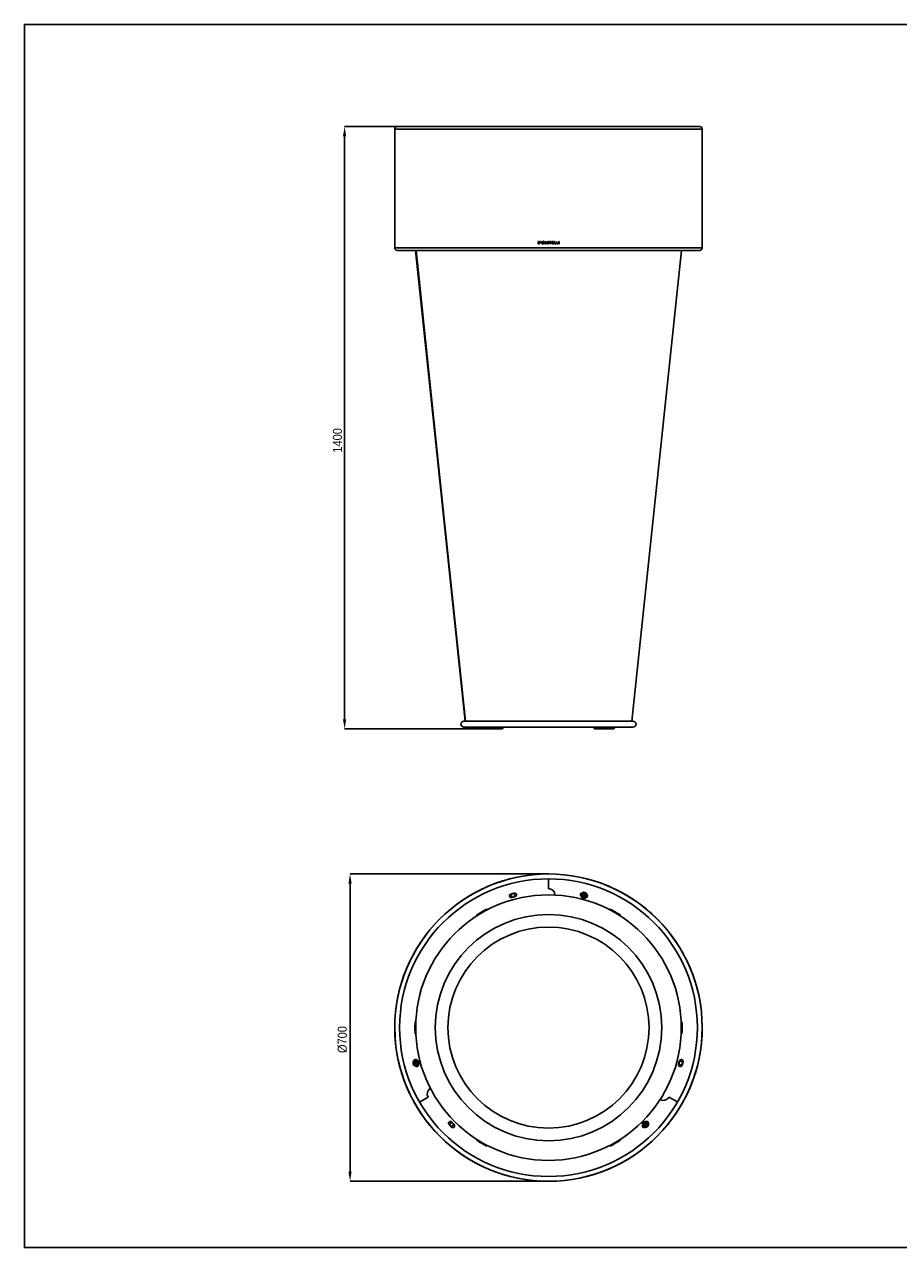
# Model space of a CAD drawing. Header units: millimetres. Extents: x -634 to 3466, y -290 to 2580.
# Tile 1 of 3: x -634 to 1416, y -290 to 2580. Entities that reach past the tile are written whole.
import ezdxf

# ---------------------------------------------------------------- set-up
doc = ezdxf.new("R2010")
doc.units = ezdxf.units.MM
doc.header["$LTSCALE"] = 8
doc.header["$PDSIZE"] = -1
doc.linetypes.add('SLD-Centro', pattern=[19.05, 15.24, -1.27, 1.27, -1.27])
doc.linetypes.add('SLD-Solido', pattern=[0])
for name, color, linetype in [('PIEGHE', 6, 'SLD-Centro'), ('QUOTE', 1, 'SLD-Solido'), ('SCHIZZI', 9, 'Continuous')]:
    doc.layers.add(name, color=color, linetype=linetype)
doc.styles.add('SLDTEXTSTYLE0', font='GOTHIC.TTF', dxfattribs={"width": 0.913})
doc.dimstyles.new('SLDDIMSTYLE0', dxfattribs={"dimtxt": 21.166667, "dimasz": 22.4, "dimexe": 0, "dimexo": 0.0625, "dimgap": 5.291667, "dimtad": 1, "dimdec": 0, "dimrnd": 1e-09, "dimzin": 12, "dimdsep": 46, "dimtxsty": 'SLDTEXTSTYLE0', "dimsah": 1, "dimcen": 0.09, "dimadec": 0, "dimazin": 3, "dimtfac": 1, "dimtdec": 0, "dimtofl": 0, "dimtmove": 0, "dimatfit": 3, "dimfxl": 1, "dimfrac": 2, "dimtolj": 1, "dimtzin": 12, "dimarcsym": 0})

# ---------------------------------------------------------------- blocks, each defined once
blk = doc.blocks.new('*D15')
at = {"layer": 'Defpoints', "color": 0, "transparency": 16777216}
for p in [(240.5, 2340.2), (117.2, 926.8), (442.3, 926.8)]:
    blk.add_point(p, dxfattribs=at)
at = {"layer": 'QUOTE', "color": 0, "lineweight": -2, "transparency": 16777216}
for p, q in [((240.5, 2340.2), (117.2, 2340.2)), ((117.2, 2317.8), (117.2, 949.2)), ((442.3, 926.8), (117.2, 926.8))]:
    blk.add_line(p, q, dxfattribs=at)
at = {"layer": 'QUOTE', "color": 0, "transparency": 16777216}
for points in [[(113.4, 2317.8), (120.9, 2317.8), (117.2, 2340.2)], [(113.4, 949.2), (120.9, 949.2), (117.2, 926.8)]]:
    blk.add_solid(points, dxfattribs=at)
at = {"layer": 'QUOTE', "color": 0, "transparency": 16777216, "insert": (89.6, 1604), "char_height": 21.17, "attachment_point": 2, "rotation": 90, "style": 'SLDTEXTSTYLE0'}
blk.add_mtext('\\A1;1400', dxfattribs=at)
blk = doc.blocks.new('*D14')
at = {"layer": 'Defpoints', "color": 0, "transparency": 16777216}
for p in [(594.5, 586.5), (129.9, -134.5), (593, -134.5)]:
    blk.add_point(p, dxfattribs=at)
at = {"layer": 'QUOTE', "color": 0, "lineweight": -2, "transparency": 16777216}
for p, q in [((594.4, 586.5), (129.9, 586.5)), ((129.9, 564.1), (129.9, -112.1)), ((592.9, -134.5), (129.9, -134.5))]:
    blk.add_line(p, q, dxfattribs=at)
at = {"layer": 'QUOTE', "color": 0, "transparency": 16777216}
for points in [[(126.2, 564.1), (133.7, 564.1), (129.9, 586.5)], [(126.2, -112.1), (133.7, -112.1), (129.9, -134.5)]]:
    blk.add_solid(points, dxfattribs=at)
at = {"layer": 'QUOTE', "color": 0, "transparency": 16777216, "insert": (101.1, 198), "char_height": 21.17, "attachment_point": 2, "rotation": 90, "style": 'SLDTEXTSTYLE0'}
blk.add_mtext('\\A1;%%C700', dxfattribs=at)

msp = doc.modelspace()

# ---------------------------------------------------------------- linework, layer by layer
for p, q in [((234.9, 2334.6), (234.9, 2055.6)), ((234.9, 2334.6), (955.8, 2334.6)), ((234.9, 2334.6), (596.4, 2334.6)), ((950.2, 2340.2), (240.5, 2340.2)), ((596.4, 2334.6), (955.8, 2334.6)), ((955.8, 2055.6), (955.8, 2334.6)), ((573, 2070.3), (571.1, 2070.3)), ((571.1, 2070.3), (571.1, 2065.5)), ((571.1, 2070.3), (571.1, 2065.5)), ((571.7, 2069.7), (571.7, 2066.1)), ((573, 2069.7), (571.7, 2069.7)), ((573.3, 2070.3), (573, 2070.3)), ((573.2, 2069.7), (573, 2069.7)), ((573, 2069.7), (573, 2069.7)), ((573.3, 2069.7), (573, 2069.7)), ((574.6, 2069.1), (574.6, 2069.1)), ((574.8, 2067.1), (574.8, 2067.1)), ((578.8, 2070.3), (576.9, 2070.3)), ((576.9, 2070.3), (576.9, 2067.6)), ((576.9, 2070.3), (576.9, 2067.6)), ((578.8, 2067.6), (576.9, 2067.6)), ((577.2, 2069.2), (577.2, 2070)), ((578.8, 2070), (577.2, 2070)), ((578.8, 2069.2), (577.2, 2069.2)), ((577.2, 2068), (577.2, 2068.8)), ((578.8, 2068.8), (577.2, 2068.8)), ((578.8, 2068), (577.2, 2068)), ((578.8, 2070), (578.8, 2070.3)), ((578.8, 2068.8), (578.8, 2069.2)), ((578.8, 2067.6), (578.8, 2068)), ((580.3, 2067.5), (580.3, 2067.5)), ((581.6, 2066.4), (583.1, 2069.8)), ((581.6, 2066.4), (583.1, 2069.8)), ((581.6, 2066.4), (581.6, 2066.4)), ((582.1, 2066.2), (583.6, 2069.5)), ((582.6, 2069.8), (582.6, 2069.8)), ((583.1, 2069.8), (583.1, 2069.8)), ((583.8, 2071.4), (583.3, 2070.3)), ((583.8, 2071.4), (583.3, 2070.3)), ((583.3, 2070.3), (583.3, 2070.3)), ((583.6, 2069.5), (584, 2069.2)), ((583.6, 2069.5), (584, 2069.2)), ((583.6, 2069.5), (583.6, 2069.5)), ((584.5, 2071.4), (583.8, 2071.4)), ((583.9, 2070.1), (584.5, 2071.4)), ((584.4, 2069.7), (583.9, 2070.1)), ((584, 2069.2), (584.4, 2069.7)), ((584.4, 2066.2), (584, 2066.7)), ((584, 2066.7), (584, 2066.7)), ((588.4, 2070.4), (586.2, 2065.5)), ((588.4, 2070.4), (586.2, 2065.5)), ((586.9, 2065.5), (587.5, 2067)), ((589.8, 2067), (587.5, 2067)), ((588.7, 2069.6), (587.8, 2067.7)), ((589.6, 2067.7), (587.8, 2067.7)), ((589, 2070.4), (588.4, 2070.4)), ((589.6, 2067.7), (588.7, 2069.6)), ((589.6, 2067.7), (588.7, 2069.6)), ((588.7, 2069.6), (588.7, 2069.6)), ((591.2, 2065.5), (589, 2070.4)), ((589.6, 2067.7), (589.6, 2067.7)), ((589.8, 2067), (590.5, 2065.5)), ((589.8, 2067), (589.9, 2067)), ((589.9, 2067), (590.5, 2065.5)), ((593.1, 2066.8), (592.5, 2066.8)), ((592.5, 2066.8), (592.5, 2066.8)), ((593.6, 2067.9), (594.5, 2067.6)), ((593.6, 2067.9), (594.5, 2067.6)), ((594.6, 2068.2), (593.8, 2068.5)), ((594.5, 2067.6), (595.5, 2067.4)), ((594.5, 2067.6), (595.2, 2067.5)), ((595.7, 2067.9), (594.6, 2068.2)), ((595.3, 2069.7), (595.3, 2069.7)), ((595.7, 2067.9), (595.3, 2068.1)), ((595.4, 2069.5), (595.4, 2069.5)), ((595.6, 2070.2), (595.6, 2070.2)), ((596.2, 2069.1), (595.6, 2069.1)), ((595.7, 2067.9), (595.7, 2067.9)), ((596.2, 2069.1), (596.2, 2069.1)), ((596.4, 2067.1), (596.4, 2067.1)), ((601.9, 2070.3), (597.9, 2070.3)), ((597.9, 2070.3), (597.9, 2069.7)), ((599.5, 2069.7), (597.9, 2069.7)), ((599.5, 2069.7), (599.5, 2065.5)), ((600.3, 2065.5), (600.3, 2069.7)), ((601.9, 2069.7), (600.3, 2069.7)), ((600.3, 2065.5), (600.3, 2069.7)), ((600.3, 2069.7), (600.3, 2069.7)), ((601.9, 2069.7), (601.9, 2070.3)), ((601.9, 2069.7), (601.9, 2070.3)), ((607.3, 2070.3), (603.8, 2070.3)), ((603.8, 2070.3), (603.8, 2065.5)), ((604.4, 2068.2), (604.4, 2069.7)), ((607.3, 2069.7), (604.4, 2069.7)), ((604.4, 2068.2), (604.4, 2069.7)), ((604.4, 2069.7), (604.4, 2069.7)), ((607.3, 2068.2), (604.4, 2068.2)), ((604.4, 2068.2), (604.4, 2068.2)), ((604.4, 2066.1), (604.4, 2067.6)), ((607.3, 2067.6), (604.4, 2067.6)), ((604.4, 2066.1), (604.4, 2067.6)), ((604.4, 2067.6), (604.4, 2067.6)), ((607.3, 2069.7), (607.3, 2070.3)), ((607.3, 2069.7), (607.3, 2070.3)), ((607.3, 2067.6), (607.3, 2068.2)), ((607.3, 2067.6), (607.3, 2068.2)), ((610.1, 2070.3), (609.5, 2070.3)), ((609.5, 2070.3), (609.5, 2065.5)), ((610.1, 2066.1), (610.1, 2070.3)), ((610.1, 2066.1), (610.1, 2070.3)), ((615.3, 2070.3), (614.7, 2070.3)), ((614.7, 2070.3), (614.7, 2065.5)), ((615.3, 2066.1), (615.3, 2070.3)), ((615.3, 2066.1), (615.3, 2070.3)), ((620.7, 2070.4), (620, 2070.4)), ((620, 2070.4), (620, 2065.5)), ((620.6, 2065.5), (620.6, 2070.4)), ((620.7, 2065.5), (620.7, 2070.4)), ((234.9, 2055.6), (955.8, 2055.6)), ((234.9, 2055.6), (596.4, 2055.6)), ((240.5, 2049.9), (950.2, 2049.9)), ((399.6, 945.2), (283.6, 2049.9)), ((285.1, 2049.9), (300.8, 1899.9)), ((300.8, 1900.2), (285.1, 2049.9)), ((573.3, 2065.5), (571.1, 2065.5)), ((571.7, 2066.1), (573.3, 2066.1)), ((573.3, 2066.1), (573.3, 2066.1)), ((581.3, 2065.9), (580.7, 2064.5)), ((581.3, 2065.9), (580.7, 2064.5)), ((581.4, 2064.5), (580.7, 2064.5)), ((581.3, 2065.9), (581.3, 2065.9)), ((581.4, 2064.5), (581.9, 2065.6)), ((581.9, 2065.6), (582.3, 2065.5)), ((581.9, 2065.6), (582.4, 2065.5)), ((581.9, 2065.6), (581.9, 2065.6)), ((582.4, 2066.1), (582.1, 2066.2)), ((582.4, 2065.5), (582.3, 2065.5)), ((582.4, 2066.1), (582.4, 2066.1)), ((583, 2066.1), (583, 2066.1)), ((584.4, 2066.2), (584.4, 2066.2)), ((586.9, 2065.5), (586.2, 2065.5)), ((591.2, 2065.5), (590.5, 2065.5)), ((593.1, 2065.8), (593.1, 2065.8)), ((595.9, 2065.8), (595.9, 2065.8)), ((596.4, 2055.6), (955.8, 2055.6)), ((600.3, 2065.5), (599.5, 2065.5)), ((607.3, 2065.5), (603.8, 2065.5)), ((607.3, 2066.1), (604.4, 2066.1)), ((604.4, 2066.1), (604.4, 2066.1)), ((607.3, 2065.5), (607.3, 2066.1)), ((607.3, 2065.5), (607.3, 2066.1)), ((612.8, 2065.5), (609.5, 2065.5)), ((612.8, 2066.1), (610.1, 2066.1)), ((610.1, 2066.1), (610.1, 2066.1)), ((612.8, 2065.5), (612.8, 2066.1)), ((612.8, 2065.5), (612.8, 2066.1)), ((618.1, 2065.5), (614.7, 2065.5)), ((618.1, 2066.1), (615.3, 2066.1)), ((615.3, 2066.1), (615.3, 2066.1)), ((618, 2065.5), (618, 2066.1)), ((618.1, 2065.5), (618.1, 2066.1)), ((620.7, 2065.5), (620, 2065.5)), ((793.6, 945.2), (397.1, 945.2)), ((397.1, 931), (793.6, 931)), ((442.3, 926.8), (439.9, 931)), ((480.3, 926.8), (442.3, 926.8)), ((483.8, 931), (480.3, 926.8)), ((480.3, 926.8), (482, 926.8)), ((485.5, 931), (482, 926.8)), ((482.4, 926.8), (487.7, 926.8)), ((487.7, 926.8), (491.2, 931)), ((699.5, 931), (703.1, 926.8)), ((703.1, 926.8), (708.3, 926.8)), ((708.7, 926.8), (705.2, 931)), ((710.4, 926.8), (706.9, 931)), ((710.4, 926.8), (708.7, 926.8)), ((748.4, 926.8), (710.4, 926.8)), ((750.8, 931), (748.4, 926.8)), ((594.3, 586.5), (594.3, 586.5)), ((594.6, 586.5), (594.6, 586.5)), ((595.3, 552), (595.3, 575.2)), ((595.3, 575.2), (595.3, 552)), ((515.1, 541.7), (506.9, 539.5)), ((509.1, 531.3), (517.3, 533.5)), ((673.5, 534), (673.7, 536)), ((675.2, 532.9), (673.5, 534)), ((673.7, 537.5), (673.9, 539.5)), ((673.7, 536), (673.7, 537.5)), ((673.9, 539.5), (675.7, 540.4)), ((676.5, 532.1), (675.2, 532.9)), ((675.7, 540.4), (677, 541.1)), ((678.1, 531), (676.5, 532.1)), ((676.9, 534.1), (676.8, 534.2)), ((677.1, 534.4), (676.9, 534.1)), ((677, 541.1), (678.8, 542)), ((678.5, 539.3), (677.9, 539.3)), ((679.9, 531.9), (678.1, 531)), ((678.8, 542), (680.5, 540.9)), ((679.7, 539), (680, 538.9)), ((681.3, 532.6), (679.9, 531.9)), ((680.5, 540.9), (681.7, 540.1)), ((683.1, 533.5), (681.3, 532.6)), ((681.7, 540.1), (683.4, 539)), ((683.2, 535.4), (683.1, 533.5)), ((683.3, 537), (683.2, 535.4)), ((683.4, 539), (683.3, 537)), ((427.2, 488.8), (426.5, 489.9)), ((427.2, 488.8), (427.3, 488.6)), ((451, 504.1), (451.7, 502.9)), ((451.7, 502.7), (451.7, 502.9)), ((739.1, 502.8), (739, 502.7)), ((739.1, 502.8), (739.8, 504.1)), ((763.2, 488.8), (763.3, 488.9)), ((764, 490.1), (763.3, 488.9)), ((282, 226.3), (282.4, 240.6)), ((282.4, 240.6), (283.8, 240.6)), ((283.4, 226.3), (283.8, 240.6)), ((283.9, 240.6), (283.8, 240.6)), ((907, 239.9), (906.8, 239.9)), ((907, 239.9), (908.4, 239.9)), ((283.4, 226.3), (282, 226.3)), ((282.4, 211.5), (282, 226)), ((283.4, 226), (282, 226)), ((283.8, 211.5), (282.4, 211.5)), ((283.6, 226.3), (283.4, 226.3)), ((283.8, 211.5), (283.4, 226)), ((283.4, 226), (283.6, 226)), ((283.8, 211.5), (283.9, 211.5)), ((359.7, 226.3), (359.6, 226.3)), ((359.6, 226), (359.7, 226)), ((906.8, 212), (907, 212)), ((908.4, 212), (907, 212)), ((280.1, 142.3), (280.2, 143.8)), ((280.2, 143.8), (280.3, 145.8)), ((280.3, 145.8), (282.1, 146.7)), ((282.1, 146.7), (283.5, 147.4)), ((283.5, 147.4), (285.2, 148.3)), ((285.2, 148.3), (286.9, 147.2)), ((286.9, 147.2), (288.2, 146.3)), ((288.2, 146.3), (289.8, 145.2)), ((289.8, 145.2), (289.7, 143.2)), ((902.8, 148.1), (900.6, 139.9)), ((908.8, 137.7), (911, 145.9)), ((280, 140.3), (280.1, 142.3)), ((281.6, 139.2), (280, 140.3)), ((282.9, 138.3), (281.6, 139.2)), ((282.5, 142.2), (282.2, 142.1)), ((284.6, 137.2), (282.9, 138.3)), ((286.4, 138.1), (284.6, 137.2)), ((287.7, 138.8), (286.4, 138.1)), ((289.5, 139.7), (287.7, 138.8)), ((289.6, 141.7), (289.5, 139.7)), ((289.7, 143.2), (289.6, 141.7)), ((293, 51.4), (313.1, 62.9)), ((313.1, 62.9), (293, 51.4)), ((897.8, 51.5), (877.7, 63.1)), ((877.7, 63.1), (897.8, 51.5)), ((374.1, -1.3), (368.1, 4.7)), ((818, -0.2), (818.1, 1.8)), ((818.1, 1.8), (819.9, 2.7)), ((819.9, 2.7), (821.2, 3.4)), ((821.2, 3.4), (823, 4.3)), ((823, 4.3), (824.7, 3.2)), ((824.7, 3.2), (826, 2.4)), ((826, 2.4), (827.6, 1.3)), ((827.6, 1.3), (827.5, -0.7)), ((362.1, -1.3), (368.1, -7.3)), ((817.7, -3.7), (817.9, -1.7)), ((819.4, -4.8), (817.7, -3.7)), ((817.9, -1.7), (818, -0.2)), ((820.7, -5.6), (819.4, -4.8)), ((820.5, -2.9), (820.7, -3.2)), ((820.9, -3), (820.7, -3.2)), ((822.3, -6.7), (820.7, -5.6)), ((824.1, -5.8), (822.3, -6.7)), ((825.5, -5.1), (824.1, -5.8)), ((827.3, -4.3), (825.5, -5.1)), ((827.4, -2.3), (827.3, -4.3)), ((827.5, -0.7), (827.4, -2.3)), ((426.4, -37.9), (427.2, -36.7)), ((427.2, -36.6), (427.2, -36.7)), ((451.6, -50.8), (450.9, -52)), ((451.6, -50.8), (451.7, -50.7)), ((739, -50.7), (739.1, -50.9)), ((739.8, -52.1), (739.1, -50.9)), ((763.2, -36.9), (763.2, -36.8)), ((763.2, -36.9), (763.9, -38.1)), ((577.2, -134), (577.2, -134)), ((599.5, -134.4), (599.5, -134.4)), ((600.3, -134.4), (600.3, -134.4)), ((604.4, -134.4), (604.4, -134.4))]:
    msp.add_line(p, q)
at = {"flags": 128}
for points in [[(285.1, 2049.9), (342.4, 1501.5), (400.5, 945.2)], [(791.1, 945.2), (849.5, 1501.5), (907.1, 2049.9)]]:
    msp.add_lwpolyline(points, dxfattribs=at)
for centre, radius in [((595.4, 226), 360.5), ((595.4, 226), 349.2), ((595.4, 226), 311.5), ((678.5, 536.5), 7.08), ((678.5, 536.5), 2.48), ((678.5, 536.5), 2.36), ((595.4, 226), 265.5), ((595.4, 226), 235.8), ((284.9, 142.8), 7.08), ((284.9, 142.8), 2.48), ((284.9, 142.8), 2.36), ((822.7, -1.2), 7.08), ((822.7, -1.2), 2.48), ((822.7, -1.2), 2.36)]:
    msp.add_circle(centre, radius)
for centre, radius, start, end in [((240.5, 2334.6), 5.66, 90, 180), ((950.2, 2334.6), 5.66, 0, 90), ((240.5, 2055.6), 5.66, 180, 270), ((950.2, 2055.6), 5.66, 270, 0), ((397.1, 938.1), 7.08, 90, 270), ((793.6, 938.1), 7.08, 270, 90), ((595.4, 226), 360.5, 90.1656, 90.1204), ((595.4, 536.9), 15.2, 1.2183, 90.5052), ((595.4, 536.9), 15.2, 1.2183, 90.5047), ((508, 535.4), 4.25, 105.0119, 285.0119), ((512.1, 536.5), 4.25, 150.0143, 102.9887), ((512.1, 536.5), 4.25, 107.0379, 150.0143), ((516.2, 537.6), 4.25, 285.2858, 104.7404), ((674.4, 537.6), 4.25, 98.3334, 231.6921), ((678.5, 536.5), 4.84, 125.5465, 167.4982), ((678.5, 536.5), 4.84, 185.5465, 227.4982), ((678.5, 536.5), 4.84, 245.5465, 287.4982), ((678.5, 536.5), 4.84, 65.5465, 107.4982), ((678.5, 536.5), 4.84, 305.5465, 347.4982), ((678.5, 536.5), 4.84, 5.5465, 47.4982), ((682.6, 535.4), 4.25, 277.9304, 52.1), ((283.8, 146.9), 4.25, 37.8813, 171.9428), ((284.9, 142.8), 4.84, 125.5465, 167.4982), ((284.9, 142.8), 4.84, 65.5465, 107.4982), ((284.9, 142.8), 4.84, 5.5465, 47.4982), ((905.8, 142.9), 4.25, 165.7107, 30.0143), ((905.8, 142.9), 4.25, 30.0143, 164.3143), ((906.9, 147), 4.25, 345.0119, 165.0119), ((284.9, 142.8), 4.84, 185.5465, 227.4982), ((286, 138.7), 4.25, 218.3821, 351.8503), ((284.9, 142.8), 4.84, 245.5465, 287.4982), ((284.9, 142.8), 4.84, 305.5465, 347.4982), ((904.7, 138.8), 4.25, 165.2859, 344.7405), ((326.1, 70.6), 15.2, 121.2183, 210.5046), ((326.1, 70.6), 15.2, 121.2183, 210.5052), ((864.5, 70.5), 15.2, 241.217, 330.5046), ((864.5, 70.5), 15.2, 241.2171, 330.5053), ((365.1, 1.7), 4.25, 45.2858, 224.7403), ((368.1, -1.3), 4.25, 270.0143, 221.5488), ((822.7, -1.2), 4.84, 125.5465, 167.4982), ((822.7, -1.2), 4.84, 65.5465, 107.4982), ((825.7, 1.8), 4.25, 338.1974, 111.8609), ((822.7, -1.2), 4.84, 5.5465, 47.4982), ((368.1, -1.3), 4.25, 228.4777, 270.0143), ((371.1, -4.3), 4.25, 225.0118, 45.0118), ((819.7, -4.2), 4.25, 158.0653, 291.9319), ((822.7, -1.2), 4.84, 185.5465, 227.4982), ((822.7, -1.2), 4.84, 245.5465, 287.4982), ((822.7, -1.2), 4.84, 305.5465, 347.4982)]:
    msp.add_arc(centre, radius, start, end)
for points, knots in [([(574.6, 2069.1), (574.4, 2069.2), (574, 2069.6), (573.5, 2069.7), (573.2, 2069.7)], [0, 0, 0, 0, 0.499996, 1, 1, 1, 1]), ([(575, 2069.5), (574.8, 2069.7), (574.3, 2070.1), (573.6, 2070.3), (573.3, 2070.3)], [0, 0, 0, 0, 0.499991, 1, 1, 1, 1]), ([(574.6, 2069.1), (574.4, 2069.2), (574, 2069.6), (573.5, 2069.7), (573.3, 2069.7)], [0, 0, 0, 0, 0.500052, 1, 1, 1, 1]), ([(573.3, 2066.1), (573.4, 2066.1), (573.7, 2066.2), (574.2, 2066.4), (574.5, 2066.7), (574.7, 2066.9), (574.8, 2067.1)], [0, 0, 0, 0, 0.250589, 0.500047, 0.749802, 1, 1, 1, 1]), ([(573.3, 2066.1), (573.4, 2066.1), (573.7, 2066.2), (574.2, 2066.4), (574.5, 2066.7), (574.7, 2066.9), (574.8, 2067.1)], [0, 0, 0, 0, 0.250537, 0.499969, 0.749741, 1, 1, 1, 1]), ([(573.3, 2065.5), (573.5, 2065.5), (573.9, 2065.6), (574.5, 2065.9), (575, 2066.2), (575.2, 2066.6), (575.3, 2066.8)], [0, 0, 0, 0, 0.250165, 0.499992, 0.749903, 1, 1, 1, 1]), ([(574.8, 2067.1), (574.9, 2067.2), (575, 2067.6), (575, 2068.1), (574.9, 2068.6), (574.7, 2068.9), (574.6, 2069.1)], [0, 0, 0, 0, 0.250141, 0.499964, 0.749983, 1, 1, 1, 1]), ([(574.8, 2067.1), (574.9, 2067.2), (575, 2067.6), (575, 2068.1), (574.9, 2068.6), (574.7, 2068.9), (574.6, 2069.1)], [0, 0, 0, 0, 0.250142, 0.4999876, 0.7500157, 1, 1, 1, 1]), ([(575.3, 2066.8), (575.4, 2067), (575.6, 2067.4), (575.6, 2068.2), (575.5, 2068.9), (575.2, 2069.3), (575, 2069.5)], [0, 0, 0, 0, 0.250007, 0.499999, 0.749993, 1, 1, 1, 1]), ([(581.7, 2070.2), (581.5, 2070.1), (581, 2069.8), (580.5, 2069.1), (580.2, 2068.3), (580.2, 2067.8), (580.3, 2067.5)], [0, 0, 0, 0, 0.249997, 0.499993, 0.749998, 1, 1, 1, 1]), ([(581.7, 2070.2), (581.5, 2070.1), (581, 2069.8), (580.5, 2069.1), (580.2, 2068.3), (580.3, 2067.8), (580.3, 2067.5)], [0, 0, 0, 0, 0.249916, 0.499896, 0.74994, 1, 1, 1, 1]), ([(580.3, 2067.5), (580.3, 2067.3), (580.4, 2067), (580.6, 2066.6), (580.9, 2066.2), (581.2, 2066), (581.3, 2065.9)], [0, 0, 0, 0, 0.250508, 0.499983, 0.749802, 1, 1, 1, 1]), ([(580.3, 2067.5), (580.3, 2067.3), (580.4, 2067), (580.6, 2066.6), (580.9, 2066.2), (581.2, 2066), (581.3, 2065.9)], [0, 0, 0, 0, 0.250515, 0.500052, 0.749815, 1, 1, 1, 1]), ([(582, 2069.7), (581.8, 2069.6), (581.4, 2069.4), (581, 2068.8), (580.8, 2068.2), (580.8, 2067.8), (580.9, 2067.6)], [0, 0, 0, 0, 0.2499938, 0.4999902, 0.7500019, 1, 1, 1, 1]), ([(580.9, 2067.6), (580.9, 2067.4), (581, 2066.9), (581.4, 2066.6), (581.6, 2066.4)], [0, 0, 0, 0, 0.500004, 1, 1, 1, 1]), ([(583.3, 2070.3), (583.1, 2070.4), (582.5, 2070.5), (582, 2070.3), (581.7, 2070.2)], [0, 0, 0, 0, 0.499997, 1, 1, 1, 1]), ([(583.3, 2070.3), (583.1, 2070.4), (582.5, 2070.5), (582, 2070.3), (581.7, 2070.2)], [0, 0, 0, 0, 0.499991, 1, 1, 1, 1]), ([(583.1, 2069.8), (582.9, 2069.8), (582.5, 2069.8), (582.1, 2069.7), (582, 2069.7)], [0, 0, 0, 0, 0.5002995, 1, 1, 1, 1]), ([(583.1, 2069.8), (582.9, 2069.8), (582.5, 2069.8), (582.2, 2069.7), (582, 2069.7)], [0, 0, 0, 0, 0.500286, 1, 1, 1, 1]), ([(584, 2066.7), (583.9, 2066.6), (583.7, 2066.4), (583.3, 2066.2), (582.9, 2066.1), (582.6, 2066.1), (582.4, 2066.1)], [0, 0, 0, 0, 0.2502482, 0.499994, 0.7497171, 1, 1, 1, 1]), ([(584, 2066.7), (583.9, 2066.6), (583.7, 2066.4), (583.3, 2066.2), (582.9, 2066.1), (582.6, 2066.1), (582.4, 2066.1)], [0, 0, 0, 0, 0.250062, 0.50006, 0.750034, 1, 1, 1, 1]), ([(592.5, 2066.8), (592.5, 2066.7), (592.6, 2066.5), (592.7, 2066.2), (592.8, 2066), (593, 2065.8), (593.1, 2065.8)], [0, 0, 0, 0, 0.2508522, 0.4999762, 0.7499528, 1, 1, 1, 1]), ([(592.5, 2066.8), (592.5, 2066.7), (592.6, 2066.5), (592.7, 2066.2), (592.8, 2066), (593, 2065.8), (593.1, 2065.8)], [0, 0, 0, 0, 0.250795, 0.50004, 0.749941, 1, 1, 1, 1]), ([(593.4, 2070.2), (593.3, 2070.1), (593.1, 2070), (592.9, 2069.7), (592.8, 2069.3), (592.8, 2069), (592.9, 2068.7), (593, 2068.3), (593.3, 2068.1), (593.5, 2068), (593.6, 2067.9)], [0, 0, 0, 0, 0.125174, 0.249993, 0.375002, 0.499994, 0.62494, 0.749998, 0.87496, 1, 1, 1, 1]), ([(593.4, 2070.2), (593.3, 2070.1), (593.1, 2070), (592.9, 2069.7), (592.8, 2069.3), (592.8, 2069), (592.9, 2068.7), (593, 2068.3), (593.3, 2068.1), (593.5, 2068), (593.6, 2067.9)], [0, 0, 0, 0, 0.12497, 0.249978, 0.374988, 0.50003, 0.62505, 0.750063, 0.875039, 1, 1, 1, 1]), ([(593.4, 2066.3), (593.4, 2066.3), (593.3, 2066.4), (593.2, 2066.5), (593.2, 2066.7), (593.1, 2066.8), (593.1, 2066.8)], [0, 0, 0, 0, 0.251678, 0.500026, 0.74837, 1, 1, 1, 1]), ([(595.6, 2070.2), (595.4, 2070.3), (595.1, 2070.5), (594.5, 2070.5), (593.9, 2070.4), (593.6, 2070.3), (593.4, 2070.2)], [0, 0, 0, 0, 0.250155, 0.499986, 0.749995, 1, 1, 1, 1]), ([(595.6, 2070.2), (595.4, 2070.3), (595.1, 2070.5), (594.5, 2070.5), (593.9, 2070.4), (593.6, 2070.3), (593.4, 2070.2)], [0, 0, 0, 0, 0.250013, 0.499999, 0.749987, 1, 1, 1, 1]), ([(593.8, 2068.5), (593.7, 2068.5), (593.6, 2068.6), (593.5, 2068.7), (593.4, 2068.9), (593.4, 2069), (593.4, 2069.2), (593.5, 2069.4), (593.6, 2069.6), (593.7, 2069.6), (593.7, 2069.7)], [0, 0, 0, 0, 0.125718, 0.249974, 0.374959, 0.499984, 0.624992, 0.75002, 0.874554, 1, 1, 1, 1]), ([(593.7, 2069.7), (593.8, 2069.7), (594.1, 2069.8), (594.5, 2069.9), (594.9, 2069.9), (595.2, 2069.7), (595.3, 2069.7)], [0, 0, 0, 0, 0.250257, 0.499993, 0.749769, 1, 1, 1, 1]), ([(594.5, 2069.9), (594.7, 2069.9), (594.9, 2069.9), (595.2, 2069.7), (595.3, 2069.7)], [0, 0, 0, 0, 0.493632, 1, 1, 1, 1]), ([(595.3, 2069.7), (595.3, 2069.6), (595.4, 2069.6), (595.5, 2069.4), (595.6, 2069.2), (595.6, 2069.1), (595.6, 2069.1)], [0, 0, 0, 0, 0.251456, 0.499991, 0.749846, 1, 1, 1, 1]), ([(595.5, 2067.4), (595.5, 2067.4), (595.6, 2067.3), (595.7, 2067.2), (595.8, 2067.1), (595.8, 2067.1), (595.8, 2067)], [0, 0, 0, 0, 0.251846, 0.499758, 0.749679, 1, 1, 1, 1]), ([(595.8, 2067), (595.8, 2066.9), (595.8, 2066.8), (595.8, 2066.6), (595.7, 2066.4), (595.6, 2066.3), (595.5, 2066.3)], [0, 0, 0, 0, 0.250695, 0.49992, 0.748802, 1, 1, 1, 1]), ([(596.2, 2069.1), (596.2, 2069.2), (596.2, 2069.4), (596.1, 2069.7), (595.9, 2070), (595.7, 2070.1), (595.6, 2070.2)], [0, 0, 0, 0, 0.25076, 0.499983, 0.749488, 1, 1, 1, 1]), ([(596.2, 2069.1), (596.2, 2069.2), (596.2, 2069.4), (596.1, 2069.7), (595.9, 2070), (595.7, 2070.1), (595.6, 2070.2)], [0, 0, 0, 0, 0.250746, 0.500052, 0.749488, 1, 1, 1, 1]), ([(596.4, 2067.1), (596.4, 2067.2), (596.3, 2067.4), (596.2, 2067.6), (595.9, 2067.8), (595.8, 2067.9), (595.7, 2067.9)], [0, 0, 0, 0, 0.250932, 0.499996, 0.749175, 1, 1, 1, 1]), ([(596.4, 2067.1), (596.4, 2067.2), (596.3, 2067.4), (596.2, 2067.6), (595.9, 2067.8), (595.8, 2067.9), (595.7, 2067.9)], [0, 0, 0, 0, 0.250924, 0.500086, 0.749193, 1, 1, 1, 1]), ([(595.9, 2065.8), (596, 2065.9), (596.2, 2066), (596.3, 2066.4), (596.4, 2066.8), (596.4, 2067), (596.4, 2067.1)], [0, 0, 0, 0, 0.250313, 0.499982, 0.749874, 1, 1, 1, 1]), ([(595.9, 2065.8), (596, 2065.9), (596.2, 2066), (596.3, 2066.4), (596.4, 2066.8), (596.4, 2067), (596.4, 2067.1)], [0, 0, 0, 0, 0.24994, 0.499935, 0.749965, 1, 1, 1, 1]), ([(582.3, 2065.5), (582.5, 2065.5), (582.9, 2065.5), (583.5, 2065.6), (584, 2065.8), (584.2, 2066.1), (584.4, 2066.2)], [0, 0, 0, 0, 0.250184, 0.499997, 0.749834, 1, 1, 1, 1]), ([(582.4, 2065.5), (582.5, 2065.5), (582.9, 2065.5), (583.5, 2065.6), (584, 2065.8), (584.3, 2066.1), (584.4, 2066.2)], [0, 0, 0, 0, 0.249969, 0.499947, 0.749955, 1, 1, 1, 1]), ([(593.1, 2065.8), (593.3, 2065.7), (593.7, 2065.4), (594.5, 2065.3), (595.2, 2065.4), (595.7, 2065.7), (595.9, 2065.8)], [0, 0, 0, 0, 0.249997, 0.499998, 0.75, 1, 1, 1, 1]), ([(593.1, 2065.8), (593.3, 2065.7), (593.7, 2065.4), (594.5, 2065.3), (595.2, 2065.4), (595.7, 2065.7), (595.9, 2065.8)], [0, 0, 0, 0, 0.250011, 0.499998, 0.749983, 1, 1, 1, 1]), ([(595.5, 2066.3), (595.3, 2066.2), (595, 2066), (594.4, 2066), (593.9, 2066), (593.6, 2066.2), (593.4, 2066.3)], [0, 0, 0, 0, 0.250165, 0.499991, 0.749898, 1, 1, 1, 1]), ([(676.9, 534.1), (676.9, 534.2), (676.8, 534.2), (677.9, 533.6), (679, 533.7), (680.1, 534.1), (680.9, 534.9), (681.3, 535.9), (681.3, 537.1), (680.9, 538.1), (680.1, 538.9), (679, 539.4), (677.9, 539.3), (676.8, 538.9), (676, 538.1), (675.6, 537), (675.6, 535.9), (676, 534.9), (676.6, 534.4), (676.9, 534.1)], [0, 0, 0, 0, 0.0380915, 0.1071024, 0.1677163, 0.2259376, 0.2860269, 0.3461162, 0.4043376, 0.4649514, 0.5240179, 0.5830845, 0.6436983, 0.7019197, 0.762009, 0.8220983, 0.8803196, 0.9409335, 1, 1, 1, 1]), ([(676.8, 534.3), (677.1, 534), (677.4, 533.8), (677.8, 533.8), (677.8, 533.8)], [0, 0, 0, 0, 0.951331, 1, 1, 1, 1]), ([(426.5, 489.9), (430.5, 492.4), (438.5, 497.4), (446.8, 501.9), (451, 504.1)], [0, 0, 0, 0, 0.5, 1, 1, 1, 1]), ([(427.2, 488.8), (431.2, 491.2), (439.2, 496.2), (447.5, 500.7), (451.7, 502.9)], [0, 0, 0, 0, 0.499998, 1, 1, 1, 1]), ([(739.1, 502.8), (743.2, 500.7), (751.4, 496.3), (759.3, 491.4), (763.3, 488.9)], [0, 0, 0, 0, 0.500001, 1, 1, 1, 1]), ([(739.8, 504.1), (743.9, 501.9), (752.1, 497.5), (760, 492.6), (764, 490.1)], [0, 0, 0, 0, 0.5, 1, 1, 1, 1]), ([(907, 239.9), (907.1, 235.2), (907.5, 225.9), (907.1, 216.6), (907, 212)], [0, 0, 0, 0, 0.505074, 1, 1, 1, 1]), ([(908.4, 239.9), (908.6, 235.2), (908.9, 225.9), (908.6, 216.6), (908.4, 212)], [0, 0, 0, 0, 0.505097, 1, 1, 1, 1]), ([(282.8, 144.6), (282.5, 144.2), (282.1, 143.5), (282, 142.6), (282.2, 142.2), (282.2, 142.1)], [0, 0, 0, 0, 0.493721, 0.892859, 1, 1, 1, 1]), ([(282.2, 142.1), (282.1, 142.1), (282.1, 142.2), (282.5, 141), (283.4, 140.3), (284.5, 139.9), (285.6, 139.9), (286.6, 140.4), (287.4, 141.2), (287.8, 142.3), (287.7, 143.4), (287.3, 144.5), (286.4, 145.2), (285.4, 145.6), (284.2, 145.6), (283.2, 145.1), (282.4, 144.3), (282, 143.2), (282.1, 142.5), (282.2, 142.1)], [0, 0, 0, 0, 0.038092, 0.107102, 0.167716, 0.225938, 0.286027, 0.346116, 0.404338, 0.464951, 0.524018, 0.583084, 0.643698, 0.70192, 0.762009, 0.822098, 0.88032, 0.940933, 1, 1, 1, 1]), ([(285.1, 145.5), (285.1, 145.6), (284.8, 145.6), (284.6, 145.6), (284.4, 145.5)], [0, 0, 0, 0, 0.267298, 1, 1, 1, 1]), ([(820.7, -3.2), (820.7, -3.2), (820.6, -3.1), (821.5, -3.9), (822.7, -4.1), (823.8, -3.9), (824.7, -3.3), (825.4, -2.3), (825.6, -1.2), (825.4, -0.1), (824.7, 0.8), (823.8, 1.5), (822.7, 1.7), (821.6, 1.5), (820.6, 0.8), (820, -0.1), (819.8, -1.2), (820, -2.3), (820.5, -2.9), (820.7, -3.2)], [0, 0, 0, 0, 0.038092, 0.107102, 0.167716, 0.225938, 0.286027, 0.346116, 0.404338, 0.464951, 0.524018, 0.583084, 0.643698, 0.70192, 0.762009, 0.822098, 0.88032, 0.940933, 1, 1, 1, 1]), ([(822.2, 1.2), (822, 1.2), (821.5, 1.1), (820.8, 0.6), (820.6, 0.1), (820.5, -0.1)], [0, 0, 0, 0, 0.217035, 0.742503, 1, 1, 1, 1]), ([(821, -3.4), (821.3, -3.7), (821.7, -4), (822.2, -4), (822.3, -4)], [0, 0, 0, 0, 0.793461, 1, 1, 1, 1]), ([(450.9, -52), (446.7, -49.8), (438.4, -45.4), (430.4, -40.4), (426.4, -37.9)], [0, 0, 0, 0, 0.5, 1, 1, 1, 1]), ([(451.6, -50.8), (447.4, -48.6), (439.1, -44.2), (431.2, -39.2), (427.2, -36.7)], [0, 0, 0, 0, 0.500002, 1, 1, 1, 1]), ([(763.2, -36.9), (759.3, -39.4), (751.4, -44.3), (743.2, -48.7), (739.1, -50.9)], [0, 0, 0, 0, 0.499999, 1, 1, 1, 1]), ([(763.9, -38.1), (760, -40.6), (752.1, -45.5), (743.9, -49.9), (739.8, -52.1)], [0, 0, 0, 0, 0.5000002, 1, 1, 1, 1]), ([(574.6, -133.9), (574.4, -133.9), (574, -133.8), (573.5, -133.8), (573.2, -133.8)], [0, 0, 0, 0, 0.5, 1, 1, 1, 1]), ([(575, -133.9), (575, -133.9), (575, -133.9), (574.9, -133.9), (574.7, -133.9), (574.6, -133.9)], [0, 0, 0, 0, 0.088334, 0.544167, 1, 1, 1, 1]), ([(582, -134.2), (581.8, -134.2), (581.4, -134.2), (581, -134.2), (580.8, -134.2), (580.8, -134.2), (580.9, -134.2)], [0, 0, 0, 0, 0.307869, 0.615738, 0.923608, 1, 1, 1, 1]), ([(583.1, -134.3), (582.9, -134.3), (582.5, -134.2), (582.1, -134.2), (582, -134.2)], [0, 0, 0, 0, 0.500298, 1, 1, 1, 1])]:
    msp.add_open_spline(points, degree=3, knots=knots)
at = {"layer": 'PIEGHE', "color": 6, "true_color": 0xff00ff}
for p, q in [((594.5, 586.5), (577.6, 586.5)), ((593, -134.5), (590.2, -134.5))]:
    msp.add_line(p, q, dxfattribs=at)
at = {"layer": 'SCHIZZI', "color": 7, "true_color": 0xffffff}
msp.add_lwpolyline([(3466.4, -290), (3466.2, 2580), (-633.6, 2580), (-633.6, -290)], close=True, dxfattribs=at)

# ---------------------------------------------------------------- dimensions: what is measured, and where the dimension line sits
at = {"layer": 'QUOTE'}
for base, p1, p2, text, picture, middle in [((117.2, 926.8), (240.5, 2340.2), (442.3, 926.8), '1400', '*D15', (117.2, 1604)), ((129.9, -134.5), (594.5, 586.5), (593, -134.5), '%%C700', '*D14', (129.9, 198))]:
    dim = msp.add_linear_dim(base=base, p1=p1, p2=p2, angle=90, text=text, dimstyle='SLDDIMSTYLE0', dxfattribs=at)
    dim.commit()
    dim.dimension.update_dxf_attribs({"geometry": picture, "text_midpoint": middle, "dimtype": 160})

doc.saveas('drawing.dxf')
